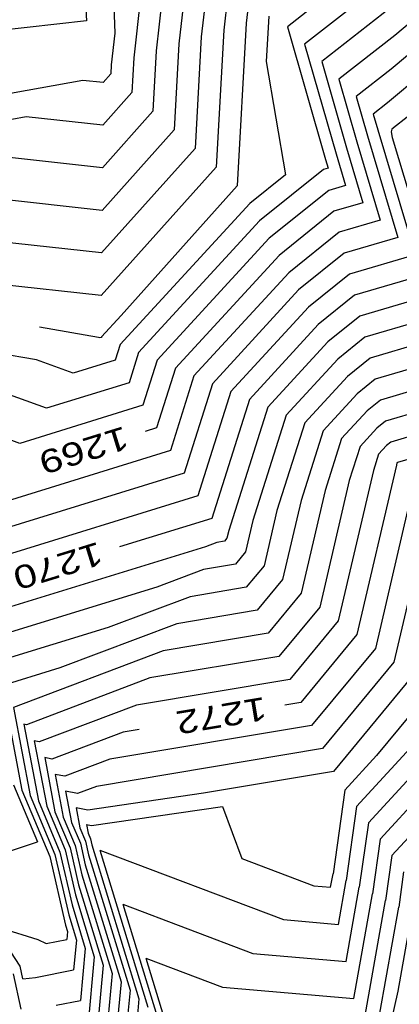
# Model space of a CAD drawing. Header units: feet. Extents: x -19835 to -19507, y 220308 to 220783.
# Tile 16 of 49: x -19620 to -19604, y 220405 to 220448. Entities that reach past the tile are written whole.
import ezdxf

# ---------------------------------------------------------------- set-up
doc = ezdxf.new("R2010")
doc.units = ezdxf.units.FT
doc.header["$LTSCALE"] = 25
doc.header["$MEASUREMENT"] = 0
for name, color, linetype in [('H1_HOEHENLINIEN', 86, 'CONTINUOUS'), ('H1_ZAEHLLIN_TXT', 3, 'CONTINUOUS'), ('H1_ZAEHLLINIEN', 11, 'CONTINUOUS')]:
    doc.layers.add(name, color=color, linetype=linetype)

msp = doc.modelspace()

# ---------------------------------------------------------------- linework, layer by layer
at = {"layer": 'H1_HOEHENLINIEN'}
for p, q in [((-19616.172, 220453.375), (-19615.926, 220447.359)), ((-19617.456, 220452.702), (-19617.156, 220447.884)), ((-19612.484, 220452.839), (-19613.153, 220446.89)), ((-19611.664, 220451.751), (-19612.178, 220447.192)), ((-19614.521, 220451.476), (-19615.105, 220446.287)), ((-19603.604, 220451.42), (-19608.441, 220447.635)), ((-19610.845, 220450.663), (-19611.202, 220447.493)), ((-19603.46, 220450.193), (-19607.696, 220446.878)), ((-19601.147, 220449.473), (-19603.781, 220447.261)), ((-19600.418, 220448.754), (-19603.941, 220445.795)), ((-19617.156, 220447.884), (-19624.639, 220447.072)), ((-19609.25, 220448.097), (-19609.36, 220446.122)), ((-19599.689, 220448.036), (-19604.102, 220444.329)), ((-19611.202, 220447.493), (-19611.533, 220441.539)), ((-19608.441, 220447.635), (-19606.786, 220441.868)), ((-19615.926, 220447.359), (-19616.081, 220445.986)), ((-19612.178, 220447.192), (-19612.447, 220442.348)), ((-19603.781, 220447.261), (-19606.207, 220445.363)), ((-19613.153, 220446.89), (-19613.361, 220443.157)), ((-19607.696, 220446.878), (-19606.332, 220442.126)), ((-19615.105, 220446.287), (-19615.189, 220444.776)), ((-19609.36, 220446.122), (-19608.527, 220441.208)), ((-19616.081, 220445.986), (-19616.103, 220445.586)), ((-19603.941, 220445.795), (-19605.462, 220444.605)), ((-19617.316, 220445.308), (-19626.875, 220443.57)), ((-19616.438, 220445.212), (-19617.316, 220445.308)), ((-19616.103, 220445.586), (-19616.438, 220445.212)), ((-19606.207, 220445.363), (-19605.426, 220442.641)), ((-19615.189, 220444.776), (-19616.454, 220443.363)), ((-19605.462, 220444.605), (-19604.973, 220442.899)), ((-19604.102, 220444.329), (-19604.717, 220443.847)), ((-19619.77, 220443.728), (-19629.845, 220441.896)), ((-19616.454, 220443.363), (-19619.77, 220443.728)), ((-19604.717, 220443.847), (-19604.519, 220443.157)), ((-19613.361, 220443.157), (-19616.485, 220439.667)), ((-19604.519, 220443.157), (-19602.899, 220437.741)), ((-19604.973, 220442.899), (-19603.655, 220438.493)), ((-19612.447, 220442.348), (-19616.501, 220437.819)), ((-19605.426, 220442.641), (-19604.41, 220439.246)), ((-19606.786, 220441.868), (-19606.677, 220441.504)), ((-19606.332, 220442.126), (-19605.921, 220440.751)), ((-19611.533, 220441.539), (-19616.517, 220435.97)), ((-19606.868, 220441.447), (-19609.653, 220439.215)), ((-19606.677, 220441.504), (-19606.868, 220441.447)), ((-19608.527, 220441.208), (-19610.078, 220439.965)), ((-19616.485, 220439.667), (-19624.678, 220440.567)), ((-19605.921, 220440.751), (-19606.644, 220440.537)), ((-19606.644, 220440.537), (-19609.229, 220438.465)), ((-19610.078, 220439.965), (-19615.699, 220433.843)), ((-19616.501, 220437.819), (-19627.133, 220438.987)), ((-19609.653, 220439.215), (-19614.898, 220433.503)), ((-19604.41, 220439.246), (-19606.196, 220438.716)), ((-19609.229, 220438.465), (-19614.097, 220433.163)), ((-19606.196, 220438.716), (-19608.381, 220436.965)), ((-19603.655, 220438.493), (-19605.972, 220437.806)), ((-19605.972, 220437.806), (-19607.956, 220436.215)), ((-19602.899, 220437.741), (-19605.748, 220436.895)), ((-19608.381, 220436.965), (-19612.495, 220432.484)), ((-19605.748, 220436.895), (-19607.532, 220435.465)), ((-19616.517, 220435.97), (-19623.197, 220436.704)), ((-19607.956, 220436.215), (-19611.694, 220432.144)), ((-19601.388, 220436.235), (-19605.299, 220435.075)), ((-19607.532, 220435.465), (-19610.893, 220431.805)), ((-19600.633, 220435.483), (-19605.075, 220434.164)), ((-19605.299, 220435.075), (-19606.684, 220433.965)), ((-19619.33, 220433.188), (-19628.165, 220434.696)), ((-19599.877, 220434.73), (-19604.851, 220433.254)), ((-19605.075, 220434.164), (-19606.259, 220433.215)), ((-19615.699, 220433.843), (-19615.91, 220433.175)), ((-19606.684, 220433.965), (-19609.291, 220431.125)), ((-19614.898, 220433.503), (-19615.313, 220432.193)), ((-19617.737, 220432.61), (-19619.33, 220433.188)), ((-19615.91, 220433.175), (-19617.737, 220432.61)), ((-19614.097, 220433.163), (-19614.715, 220431.212)), ((-19606.259, 220433.215), (-19608.49, 220430.786)), ((-19604.851, 220433.254), (-19605.835, 220432.465)), ((-19598.366, 220433.224), (-19604.403, 220431.433)), ((-19612.495, 220432.484), (-19613.52, 220429.248)), ((-19605.835, 220432.465), (-19607.689, 220430.446)), ((-19597.611, 220432.472), (-19604.178, 220430.523)), ((-19618.895, 220431.084), (-19622.021, 220432.219)), ((-19615.313, 220432.193), (-19618.895, 220431.084)), ((-19611.694, 220432.144), (-19612.922, 220428.267)), ((-19610.893, 220431.805), (-19612.324, 220427.285)), ((-19596.855, 220431.719), (-19603.954, 220429.613)), ((-19620.054, 220429.559), (-19624.711, 220431.25)), ((-19614.715, 220431.212), (-19620.054, 220429.559)), ((-19604.403, 220431.433), (-19604.987, 220430.965)), ((-19609.291, 220431.125), (-19610.985, 220425.775)), ((-19608.49, 220430.786), (-19609.939, 220426.208)), ((-19604.987, 220430.965), (-19606.087, 220429.767)), ((-19607.689, 220430.446), (-19608.894, 220426.642)), ((-19604.178, 220430.523), (-19604.563, 220430.215)), ((-19604.563, 220430.215), (-19605.286, 220429.427)), ((-19606.087, 220429.767), (-19606.802, 220427.509)), ((-19604.138, 220429.465), (-19604.485, 220429.087)), ((-19603.954, 220429.613), (-19604.138, 220429.465)), ((-19613.52, 220429.248), (-19622.371, 220426.508)), ((-19605.286, 220429.427), (-19605.756, 220427.943)), ((-19604.485, 220429.087), (-19604.71, 220428.376)), ((-19612.922, 220428.267), (-19623.529, 220424.983)), ((-19604.71, 220428.376), (-19606.233, 220421.861)), ((-19605.756, 220427.943), (-19607.038, 220422.459)), ((-19606.802, 220427.509), (-19607.843, 220423.056)), ((-19612.324, 220427.285), (-19624.688, 220423.457)), ((-19608.894, 220426.642), (-19609.453, 220424.25)), ((-19603.225, 220426.648), (-19604.623, 220420.667)), ((-19609.939, 220426.208), (-19610.258, 220424.848)), ((-19610.985, 220425.775), (-19611.062, 220425.445)), ((-19611.506, 220425.26), (-19611.995, 220425.075)), ((-19611.169, 220425.316), (-19611.506, 220425.26)), ((-19611.062, 220425.445), (-19611.169, 220425.316)), ((-19611.995, 220425.075), (-19624.884, 220421.116)), ((-19610.258, 220424.848), (-19610.697, 220424.317)), ((-19602.741, 220424.679), (-19603.818, 220420.07)), ((-19612.085, 220424.084), (-19614.103, 220423.321)), ((-19610.697, 220424.317), (-19612.085, 220424.084)), ((-19609.453, 220424.25), (-19610.225, 220423.317)), ((-19614.103, 220423.321), (-19623.738, 220420.362)), ((-19610.225, 220423.317), (-19612.665, 220422.908)), ((-19607.843, 220423.056), (-19609.28, 220421.318)), ((-19612.665, 220422.908), (-19616.212, 220421.567)), ((-19607.038, 220422.459), (-19608.808, 220420.319)), ((-19606.233, 220421.861), (-19608.336, 220419.32)), ((-19616.212, 220421.567), (-19622.592, 220419.608)), ((-19609.28, 220421.318), (-19613.825, 220420.557)), ((-19613.825, 220420.557), (-19620.323, 220418.1)), ((-19604.623, 220420.667), (-19607.391, 220417.321)), ((-19608.808, 220420.319), (-19614.405, 220419.381)), ((-19603.818, 220420.07), (-19606.919, 220416.321)), ((-19614.405, 220419.381), (-19619.767, 220417.354)), ((-19608.336, 220419.32), (-19614.985, 220418.206)), ((-19603.014, 220419.472), (-19606.447, 220415.322)), ((-19620.327, 220418.101), (-19619.605, 220414.279)), ((-19614.985, 220418.206), (-19619.211, 220416.608)), ((-19602.028, 220417.523), (-19605.438, 220413.81)), ((-19619.767, 220417.354), (-19619.874, 220417.376)), ((-19619.874, 220417.376), (-19619.245, 220414.046)), ((-19607.391, 220417.321), (-19616.145, 220415.854)), ((-19601.149, 220417.215), (-19604.928, 220413.101)), ((-19619.211, 220416.608), (-19619.422, 220416.65)), ((-19619.422, 220416.65), (-19618.885, 220413.813)), ((-19606.919, 220416.321), (-19616.724, 220414.679)), ((-19616.145, 220415.854), (-19618.098, 220415.115)), ((-19601.205, 220415.89), (-19604.417, 220412.392)), ((-19618.098, 220415.115), (-19618.516, 220415.199)), ((-19618.516, 220415.199), (-19618.166, 220413.348)), ((-19606.447, 220415.322), (-19612.081, 220414.378)), ((-19620.324, 220414.745), (-19619.28, 220412.267)), ((-19616.724, 220414.679), (-19617.542, 220414.369)), ((-19619.605, 220414.279), (-19618.53, 220411.729)), ((-19617.542, 220414.369), (-19618.063, 220414.474)), ((-19618.063, 220414.474), (-19617.807, 220413.115)), ((-19612.081, 220414.378), (-19617.097, 220413.645)), ((-19619.245, 220414.046), (-19618.309, 220411.824)), ((-19618.885, 220413.813), (-19618.088, 220411.92)), ((-19617.097, 220413.645), (-19617.611, 220413.749)), ((-19617.611, 220413.749), (-19617.447, 220412.882)), ((-19605.438, 220413.81), (-19605.891, 220410.591)), ((-19618.166, 220413.348), (-19617.645, 220412.112)), ((-19617.807, 220413.115), (-19617.424, 220412.208)), ((-19617.447, 220412.882), (-19617.203, 220412.303)), ((-19604.928, 220413.101), (-19605.322, 220410.301)), ((-19604.417, 220412.392), (-19604.752, 220410.011)), ((-19622.09, 220411.342), (-19619.28, 220412.267)), ((-19617.645, 220412.112), (-19617.354, 220410.838)), ((-19617.424, 220412.208), (-19617.21, 220411.272)), ((-19617.203, 220412.303), (-19617.067, 220411.707)), ((-19618.53, 220411.729), (-19617.929, 220409.099)), ((-19618.309, 220411.824), (-19617.785, 220409.534)), ((-19618.088, 220411.92), (-19617.641, 220409.968)), ((-19617.067, 220411.707), (-19615.27, 220405.831)), ((-19616.576, 220411.91), (-19614.494, 220405.104)), ((-19616.576, 220411.91), (-19608.614, 220408.897)), ((-19617.21, 220411.272), (-19615.658, 220406.195)), ((-19617.354, 220410.838), (-19616.045, 220406.559)), ((-19603.397, 220410.973), (-19603.613, 220409.431)), ((-19606.229, 220408.691), (-19605.891, 220410.591)), ((-19605.895, 220407.081), (-19605.322, 220410.301)), ((-19617.641, 220409.968), (-19616.821, 220407.286)), ((-19605.56, 220405.472), (-19604.752, 220410.011)), ((-19617.785, 220409.534), (-19617.209, 220407.65)), ((-19615.583, 220409.568), (-19614.106, 220404.74)), ((-19615.583, 220409.568), (-19609.935, 220407.431)), ((-19604.43, 220404.844), (-19603.613, 220409.431)), ((-19617.929, 220409.099), (-19617.597, 220408.013)), ((-19603.639, 220405.8), (-19603.044, 220409.141)), ((-19608.614, 220408.897), (-19606.229, 220408.691)), ((-19617.597, 220408.013), (-19617.717, 220406.712)), ((-19620.033, 220406.876), (-19620.439, 220407.496)), ((-19617.209, 220407.65), (-19617.417, 220405.392)), ((-19616.821, 220407.286), (-19617.118, 220404.071)), ((-19609.935, 220407.431), (-19605.895, 220407.081)), ((-19619.913, 220406.327), (-19620.033, 220406.876)), ((-19614.59, 220407.226), (-19613.718, 220404.377)), ((-19614.59, 220407.226), (-19611.257, 220405.965)), ((-19619.986, 220405.013), (-19620.32, 220406.543)), ((-19619.369, 220406.389), (-19617.717, 220406.712)), ((-19616.045, 220406.559), (-19616.357, 220403.18)), ((-19619.913, 220406.327), (-19619.369, 220406.389)), ((-19615.658, 220406.195), (-19615.927, 220403.271)), ((-19615.27, 220405.831), (-19615.498, 220403.361)), ((-19611.257, 220405.965), (-19605.56, 220405.472)), ((-19604.125, 220403.601), (-19603.639, 220405.8)), ((-19618.471, 220405.186), (-19617.417, 220405.392))]:
    msp.add_line(p, q, dxfattribs=at)
at = {"layer": 'H1_ZAEHLLINIEN'}
for p, q in [((-19613.303, 220453.928), (-19614.129, 220446.589)), ((-19610.026, 220449.574), (-19610.226, 220447.795)), ((-19603.621, 220448.727), (-19606.951, 220446.12)), ((-19610.226, 220447.795), (-19610.619, 220440.729)), ((-19614.129, 220446.589), (-19614.275, 220443.967)), ((-19606.951, 220446.12), (-19605.879, 220442.383)), ((-19614.275, 220443.967), (-19616.469, 220441.515)), ((-19603.175, 220443.776), (-19603.904, 220443.188)), ((-19603.904, 220443.188), (-19603.933, 220443.077)), ((-19603.933, 220443.077), (-19603.89, 220442.826)), ((-19603.89, 220442.826), (-19602.144, 220436.988)), ((-19605.879, 220442.383), (-19605.166, 220439.999)), ((-19616.469, 220441.515), (-19622.224, 220442.147)), ((-19610.619, 220440.729), (-19615.656, 220435.102)), ((-19605.166, 220439.999), (-19606.42, 220439.627)), ((-19606.42, 220439.627), (-19608.805, 220437.715)), ((-19608.805, 220437.715), (-19613.296, 220432.824)), ((-19602.144, 220436.988), (-19605.523, 220435.985)), ((-19605.523, 220435.985), (-19607.108, 220434.715)), ((-19615.656, 220435.102), (-19616.5, 220434.182)), ((-19616.64, 220434.157), (-19619.202, 220434.594)), ((-19607.108, 220434.715), (-19610.092, 220431.465)), ((-19616.5, 220434.182), (-19616.508, 220434.157)), ((-19616.578, 220434.135), (-19616.64, 220434.157)), ((-19616.508, 220434.157), (-19616.578, 220434.135)), ((-19599.122, 220433.977), (-19604.627, 220432.344)), ((-19613.296, 220432.824), (-19614.117, 220430.23)), ((-19604.627, 220432.344), (-19605.411, 220431.715)), ((-19605.411, 220431.715), (-19606.888, 220430.106)), ((-19610.092, 220431.465), (-19611.726, 220426.304)), ((-19596.483, 220430.861), (-19603.657, 220428.725)), ((-19614.117, 220430.23), (-19614.608, 220430.078)), ((-19606.888, 220430.106), (-19607.848, 220427.075)), ((-19603.709, 220428.617), (-19605.428, 220421.264)), ((-19603.693, 220428.719), (-19603.709, 220428.617)), ((-19603.657, 220428.725), (-19603.693, 220428.719)), ((-19607.848, 220427.075), (-19608.648, 220423.653)), ((-19611.726, 220426.304), (-19615.73, 220425.064)), ((-19608.648, 220423.653), (-19609.752, 220422.318)), ((-19609.752, 220422.318), (-19613.245, 220421.733)), ((-19613.245, 220421.733), (-19618.321, 220419.814)), ((-19605.428, 220421.264), (-19607.864, 220418.32)), ((-19618.321, 220419.814), (-19621.445, 220418.854)), ((-19602.209, 220418.875), (-19604.569, 220416.022)), ((-19607.864, 220418.32), (-19608.558, 220418.204)), ((-19620.518, 220417.441), (-19619.964, 220414.512)), ((-19614.87, 220417.146), (-19615.565, 220417.03)), ((-19615.565, 220417.03), (-19618.655, 220415.862)), ((-19618.655, 220415.862), (-19618.969, 220415.925)), ((-19618.969, 220415.925), (-19618.526, 220413.58)), ((-19604.569, 220416.022), (-19605.949, 220414.52)), ((-19619.964, 220414.512), (-19618.751, 220411.633)), ((-19605.949, 220414.52), (-19606.46, 220410.881)), ((-19601.26, 220414.565), (-19603.907, 220411.682)), ((-19616.936, 220412.979), (-19611.263, 220413.807)), ((-19611.263, 220413.807), (-19610.415, 220411.545)), ((-19618.526, 220413.58), (-19617.867, 220412.016)), ((-19617.158, 220413.023), (-19617.087, 220412.649)), ((-19617.158, 220413.023), (-19616.936, 220412.979)), ((-19617.087, 220412.649), (-19616.982, 220412.399)), ((-19616.982, 220412.399), (-19616.923, 220412.142)), ((-19617.867, 220412.016), (-19617.498, 220410.403)), ((-19616.923, 220412.142), (-19614.882, 220405.468)), ((-19618.751, 220411.633), (-19618.072, 220408.664)), ((-19610.415, 220411.545), (-19607.292, 220410.364)), ((-19603.907, 220411.682), (-19604.183, 220409.721)), ((-19606.564, 220410.301), (-19606.46, 220410.881)), ((-19617.498, 220410.403), (-19616.433, 220406.922)), ((-19607.292, 220410.364), (-19606.564, 220410.301)), ((-19605.221, 220403.888), (-19604.183, 220409.721)), ((-19620.847, 220408.532), (-19619.275, 220408.033)), ((-19618.072, 220408.664), (-19617.984, 220408.377)), ((-19617.984, 220408.377), (-19618.016, 220408.033)), ((-19619.275, 220408.033), (-19618.911, 220407.858)), ((-19618.911, 220407.858), (-19618.016, 220408.033)), ((-19616.433, 220406.922), (-19616.787, 220403.09)), ((-19614.882, 220405.468), (-19615.068, 220403.451))]:
    msp.add_line(p, q, dxfattribs=at)

# ---------------------------------------------------------------- texts
at = {"layer": 'H1_ZAEHLLIN_TXT', "width": 1.333333}
for s, rotation, p in [('1269', 197.2, (-19615.52, 220430.319)), ('1270', 197.2, (-19616.642, 220425.305)), ('1272', 189.5, (-19609.43, 220418.565))]:
    msp.add_text(s, height=1, rotation=rotation, dxfattribs=at).set_placement(p)

doc.saveas('drawing.dxf')
